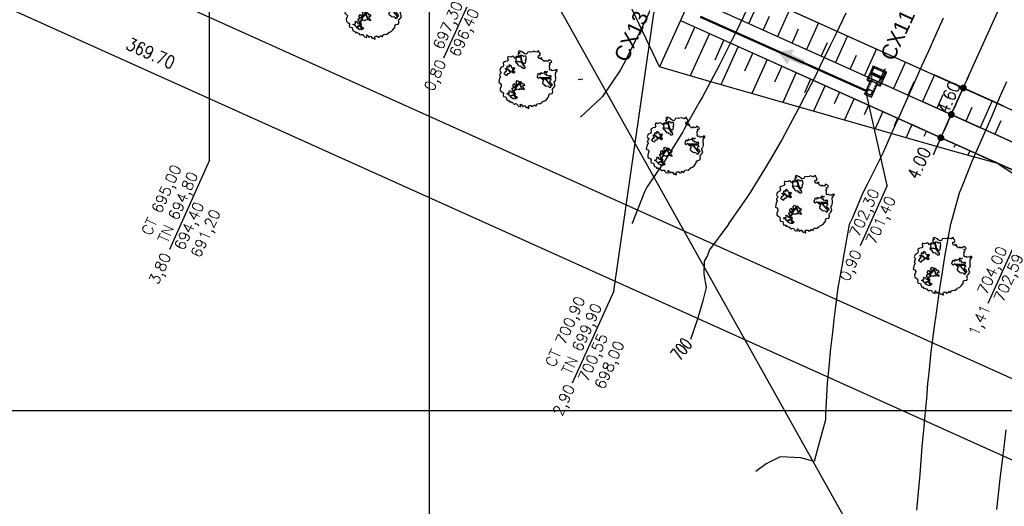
# Model space of a CAD drawing. Header units: millimetres. Extents: x 196436 to 199900, y 8705373 to 8708636.
# Tile 215 of 238: x 199335 to 199491, y 8707585 to 8707662. Entities that reach past the tile are written whole.
import ezdxf
from ezdxf.enums import TextEntityAlignment as Align

# ---------------------------------------------------------------- set-up
doc = ezdxf.new("R2010")
doc.units = ezdxf.units.MM
doc.header["$LTSCALE"] = 5
doc.linetypes.add('HIDDEN', pattern=[0.375, 0.25, -0.125])
for name, color, linetype in [('$CURVAS1', 30, 'Continuous'), ('$CURVAS2', 40, 'Continuous'), ('1', 1, 'Continuous'), ('2', 2, 'Continuous'), ('ARVORE', 102, 'Continuous'), ('CAIXA', 7, 'Continuous'), ('CERCA', 3, 'CERCA_LINE'), ('DIM', 7, 'Continuous'), ('ESTRUTURA', 5, 'Continuous'), ('LAGOA', 3, 'Continuous'), ('LAYER7', 7, 'Continuous'), ('LCHAMADA', 3, 'Continuous'), ('MALHA', 9, 'Continuous'), ('PAREDE', 5, 'Continuous'), ('REDE', 22, 'Continuous'), ('TER-BERMA', 4, 'Continuous'), ('TER-COTAS', 7, 'Continuous'), ('TER-OFFSET', 3, 'Continuous'), ('TER-OFFSET-LINHA', 7, 'Continuous'), ('TEXTO', 2, 'Continuous'), ('TEXTO$CURVA', 2, 'Continuous')]:
    doc.layers.add(name, color=color, linetype=linetype)
doc.layers.add('TEXTO3', color=4, linetype='Continuous', lineweight=18)
doc.styles.add('GEOSIS', font='ROMANS.SHX')
doc.styles.add('NARROW', font='ARIALN.TTF')
doc.styles.add('ROMANS', font='romans.shx', dxfattribs={"width": 0.85})
doc.linetypes.add('CERCA_LINE', pattern='A,0.5,-0.2,["X",Standard,S=0.1,R=0,X=-0.1,Y=-0.05],-0.25', length=0.95)
doc.dimstyles.new('COTA-500-EXTERNA', dxfattribs={"dimtxt": 2, "dimasz": 1.5, "dimexe": 0, "dimexo": 3, "dimgap": 0.5, "dimtad": 1, "dimzin": 4, "dimdsep": 46, "dimtxsty": 'ROMANS', "dimblk1": 'DOT1', "dimblk2": 'DOT1', "dimsah": 1, "dimcen": 0.2, "dimclrd": 256, "dimclre": 256, "dimclrt": 2, "dimadec": 0, "dimazin": 0, "dimtfac": 1, "dimtix": 1, "dimtmove": 2, "dimatfit": 3, "dimldrblk": 'DOT1', "dimfxl": 0, "dimtvp": 0.025, "dimtolj": 1, "dimtzin": 4, "dimlwd": -1, "dimlwe": -1, "dimarcsym": 0})

# ---------------------------------------------------------------- blocks, each defined once
blk = doc.blocks.new('DOT1')
for q in [(0, 3.36), (0, -3.36)]:
    blk.add_line((0, 0), q)
at = {"linetype": 'ByBlock'}
blk.add_line((0, 0), (-1.2, 0), dxfattribs=at)
at = {"color": 0, "linetype": 'ByBlock', "const_width": 0.36}
blk.add_lwpolyline([(-0.18, 0, 1), (0.18, 0, 1)], format="xyb", close=True, dxfattribs=at)
blk = doc.blocks.new('*D6')
at = {"layer": 'Defpoints', "color": 0}
for p in [(199482.23, 8707646.67), (199495.54, 8707640.67), (199497.54, 8707635.38)]:
    blk.add_point(p, dxfattribs=at)
at = {"layer": 'TER-COTAS'}
for p, q in [((199482.84, 8707648.04), (199483.46, 8707649.41)), ((199480.58, 8707643.02), (199482.23, 8707646.67)), ((199492.8, 8707641.91), (199482.23, 8707646.67)), ((199494.81, 8707636.62), (199480.58, 8707643.02)), ((199479.97, 8707641.66), (199479.35, 8707640.29))]:
    blk.add_line(p, q, dxfattribs=at)
at = {"layer": 'TER-COTAS', "xscale": 1.5, "yscale": 1.5, "zscale": 1.5}
for p, rotation in [((199482.23, 8707646.67), 245.7458953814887), ((199480.58, 8707643.02), 65.74589538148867)]:
    blk.add_blockref('DOT1', p, dxfattribs=dict(at, rotation=rotation))
at = {"layer": 'TER-COTAS', "color": 2, "insert": (199477.13, 8707639.01), "char_height": 2, "attachment_point": 5, "rotation": 65.7459, "style": 'ROMANS'}
blk.add_mtext('\\A1;4.00', dxfattribs=at)
blk = doc.blocks.new('*D7')
at = {"layer": 'Defpoints', "color": 0}
for p in [(199484.12, 8707650.86), (199493.23, 8707646.76), (199495.54, 8707640.67)]:
    blk.add_point(p, dxfattribs=at)
at = {"layer": 'TER-COTAS'}
for p, q in [((199484.73, 8707652.23), (199485.35, 8707653.6)), ((199482.23, 8707646.67), (199484.12, 8707650.86)), ((199490.5, 8707647.99), (199484.12, 8707650.86)), ((199492.8, 8707641.91), (199482.23, 8707646.67)), ((199481.61, 8707645.3), (199480.99, 8707643.94))]:
    blk.add_line(p, q, dxfattribs=at)
at = {"layer": 'TER-COTAS', "xscale": 1.5, "yscale": 1.5, "zscale": 1.5}
for p, rotation in [((199484.12, 8707650.86), 245.7458953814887), ((199482.23, 8707646.67), 65.74589538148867)]:
    blk.add_blockref('DOT1', p, dxfattribs=dict(at, rotation=rotation))
at = {"layer": 'TER-COTAS', "color": 2, "insert": (199481.8, 8707649.38), "char_height": 2, "attachment_point": 5, "rotation": 65.7459, "style": 'ROMANS'}
blk.add_mtext('\\A1;4.60', dxfattribs=at)
blk = doc.blocks.new('*D8')
at = {"layer": 'Defpoints', "color": 0}
for p in [(199523.71, 8707738.76), (199532.83, 8707734.65), (199493.23, 8707646.76)]:
    blk.add_point(p, dxfattribs=at)
at = {"layer": 'TER-COTAS'}
for p, q in [((199530.1, 8707735.88), (199523.71, 8707738.76)), ((199484.73, 8707652.23), (199523.1, 8707737.39)), ((199490.5, 8707647.99), (199484.12, 8707650.86))]:
    blk.add_line(p, q, dxfattribs=at)
at = {"layer": 'TER-COTAS', "xscale": 1.5, "yscale": 1.5, "zscale": 1.5}
for p, rotation in [((199523.71, 8707738.76), 65.74589538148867), ((199484.12, 8707650.86), 245.7458953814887)]:
    blk.add_blockref('DOT1', p, dxfattribs=dict(at, rotation=rotation))
at = {"layer": 'TER-COTAS', "color": 2, "insert": (199502.55, 8707695.43), "char_height": 2, "attachment_point": 5, "rotation": 65.7459, "style": 'ROMANS'}
blk.add_mtext('\\A1;96.40', dxfattribs=at)
blk = doc.blocks.new('A$C04E37FF7')
at = {"color": 9}
for p, q in [((1.95, 0), (1.95, 1.2)), ((1.95, -3.5), (1.95, -2.3))]:
    blk.add_line(p, q, dxfattribs=at)
at = {"layer": '1', "color": 9}
for p, q in [((1.05, -0.2), (1.05, -2.1)), ((2.3, -0.7), (2.29, -0.74)), ((2.3, -1.59), (2.29, -1.56))]:
    blk.add_line(p, q, dxfattribs=at)
at = {"layer": '1', "color": 9, "linetype": 'HIDDEN', "ltscale": 0.008}
for p, q in [((1.25, -0.2), (2, -0.59)), ((2, -0.2), (1.35, -0.2)), ((2.3, -0.75), (4.45, -0.75)), ((2.3, -1.55), (4.45, -1.55)), ((1.25, -2.1), (2, -1.71)), ((2, -2.1), (1.35, -2.1))]:
    blk.add_line(p, q, dxfattribs=at)
at = {"layer": '1', "color": 3}
blk.add_line((1.25, -0.2), (1.25, -2.1), dxfattribs=at)
at = {"layer": '1', "color": 9, "linetype": 'Continuous', "ltscale": 0.008}
for p, q in [((2, -0.59), (2.3, -0.75)), ((2, -1.71), (2.3, -1.55))]:
    blk.add_line(p, q, dxfattribs=at)
at = {"layer": '2', "color": 3}
for p, q in [((1.05, -0.2), (1.05, 0)), ((1.05, -2.3), (1.05, -2.1))]:
    blk.add_line(p, q, dxfattribs=at)
blk.add_lwpolyline([(4.45, -0.75), (4.45, -1.55), (3.65, -1.55), (3.65, -0.75)], close=True, dxfattribs=at)
at = {"layer": 'Defpoints', "color": 0, "linetype": 'ByBlock'}
for p in [(4.45, -0.75), (4.45, -0.75), (4.5, -0.7), (4.5, -0.7)]:
    blk.add_point(p, dxfattribs=at)
at = {"layer": 'LAYER7', "color": 9, "linetype": 'HIDDEN', "ltscale": 0.5}
blk.add_lwpolyline([(4.4, -0.8), (4.4, -1.5), (3.7, -1.5), (3.7, -0.8)], close=True, dxfattribs=at)
at = {"layer": 'PAREDE', "color": 3}
for p, q in [((0, -0.2), (0, 0)), ((0.2, 0), (0, 0)), ((0.2, 0), (2.5, 0)), ((1.35, -2.3), (1.35, 0)), ((2.5, -0.55), (2.5, 0)), ((0, -0.2), (1.12, -0.2)), ((1.12, -0.15), (1.12, -0.2)), ((1.19, -0.15), (1.19, -0.2)), ((1.19, -0.2), (1.35, -0.2)), ((2, -2.1), (2, -0.2)), ((2, -0.2), (2.3, -0.2)), ((2.3, -2.1), (2.3, -0.2)), ((0, -2.3), (0, -2.1)), ((0, -2.1), (1.12, -2.1)), ((0.2, -2.3), (0, -2.3)), ((0.2, -2.3), (2.5, -2.3)), ((1.12, -2.1), (1.12, -2.15)), ((1.19, -2.1), (1.35, -2.1)), ((1.19, -2.15), (1.19, -2.1)), ((2, -2.1), (2.3, -2.1)), ((2.5, -2.3), (2.5, -1.75))]:
    blk.add_line(p, q, dxfattribs=at)
at = {"layer": 'PAREDE', "color": 9}
for p, q in [((0, -2.1), (0, -0.2)), ((0.2, -2.1), (0.2, -0.2))]:
    blk.add_line(p, q, dxfattribs=at)
at = {"layer": 'PAREDE', "color": 3}
blk.add_lwpolyline([(2.3, -1.75), (4.65, -1.75), (4.65, -0.55), (2.3, -0.55)], close=True, dxfattribs=at)
blk = doc.blocks.new('A$C0C100BE6')
blk.add_hatch(color=7).paths.add_polyline_path([(0.772, 0.604), (0.956, 0.808), (1.217, 0), (0.387, 0.178), (0.571, 0.381), (0, 0.898), (0.201, 1.12)])
blk = doc.blocks.new('*D79')
at = {"layer": 'Defpoints', "color": 0}
for p in [(199200.59, 8707769.18, -1), (199537.81, 8707617.64, -1), (199520.53, 8707579.29)]:
    blk.add_point(p, dxfattribs=at)
at = {"layer": 'DIM'}
for p, q in [((199199.36, 8707766.44), (199183.46, 8707731.15)), ((199184.83, 8707730.54), (199519.16, 8707579.9)), ((199536.58, 8707614.91), (199520.53, 8707579.29))]:
    blk.add_line(p, q, dxfattribs=at)
at = {"layer": 'DIM', "xscale": 1.5, "yscale": 1.5, "zscale": 1.5}
for p, rotation in [((199183.46, 8707731.15), 155.7458953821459), ((199520.53, 8707579.29), 335.7458953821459)]:
    blk.add_blockref('DOT1', p, dxfattribs=dict(at, rotation=rotation))
at = {"layer": 'DIM', "color": 2, "insert": (199356.13, 8707656.33), "char_height": 2, "attachment_point": 5, "rotation": 335.7459, "style": 'ROMANS'}
blk.add_mtext('\\A1;369.70', dxfattribs=at)
blk = doc.blocks.new('*D81')
at = {"layer": 'Defpoints', "color": 0}
for p in [(199629.98, 8707853.2, -1), (199160.46, 8707754.35, -1), (199553.97, 8707587.89), (199556.52, 8707575.91, -1), (199556.52, 8707575.91, -1)]:
    blk.add_point(p, dxfattribs=at)
at = {"layer": 'DIM'}
blk.add_arc((199556.52, 8707575.91), 12.25, 82.1817, 148.7264, dxfattribs=at)
at = {"layer": 'DIM', "xscale": 1.5, "yscale": 1.5, "zscale": 1.5}
for p, rotation in [((199559.66, 8707587.75), 348.6719272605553), ((199545.35, 8707580.94), 242.2361372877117)]:
    blk.add_blockref('DOT1', p, dxfattribs=dict(at, rotation=rotation))
at = {"layer": 'DIM', "color": 2, "insert": (199550.61, 8707588.32), "char_height": 2, "attachment_point": 5, "rotation": 25.454, "style": 'ROMANS'}
blk.add_mtext('\\A1;81°', dxfattribs=at)
blk = doc.blocks.new('*D82')
at = {"layer": 'Defpoints', "color": 0}
for p in [(199276.71, 8708012.37, -1), (199629.98, 8707853.2, -1), (199629.98, 8707853.2, -1), (199611.21, 8707850.27), (199556.52, 8707575.91, -1)]:
    blk.add_point(p, dxfattribs=at)
at = {"layer": 'DIM'}
blk.add_arc((199629.98, 8707853.2), 19, 160.2694, 250.6387, dxfattribs=at)
at = {"layer": 'DIM', "xscale": 1.5, "yscale": 1.5, "zscale": 1.5}
for p, rotation in [((199612.65, 8707861.01), 68.00762625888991), ((199625.12, 8707834.83), 342.9004382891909)]:
    blk.add_blockref('DOT1', p, dxfattribs=dict(at, rotation=rotation))
at = {"layer": 'DIM', "color": 2, "insert": (199614.18, 8707845.68), "char_height": 2, "attachment_point": 5, "rotation": 295.454, "style": 'ROMANS'}
blk.add_mtext('\\A1;99°', dxfattribs=at)
blk = doc.blocks.new('*D87')
at = {"layer": 'Defpoints', "color": 0}
for p in [(199276.71, 8708012.37, -1), (199175.31, 8707765.04), (199160.46, 8707754.35, -1), (199160.46, 8707754.35, -1), (199556.52, 8707575.91, -1)]:
    blk.add_point(p, dxfattribs=at)
at = {"layer": 'DIM'}
blk.add_arc((199160.46, 8707754.35), 18.3, 340.4437, 61.0481, dxfattribs=at)
at = {"layer": 'DIM', "xscale": 1.5, "yscale": 1.5, "zscale": 1.5}
for p, rotation in [((199167.98, 8707771.04), 153.3969975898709), ((199177.14, 8707746.83), 248.0947931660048)]:
    blk.add_blockref('DOT1', p, dxfattribs=dict(at, rotation=rotation))
at = {"layer": 'DIM', "color": 2, "insert": (199178.97, 8707761.37), "char_height": 2, "attachment_point": 5, "rotation": 290.7459, "style": 'ROMANS'}
blk.add_mtext('\\A1;90°', dxfattribs=at)
blk = doc.blocks.new('ARVORE6')
for points in [[(-1.778, 2.183), (-1.868, 2.123), (-1.858, 2.064), (-1.957, 2.004), (-2.047, 1.974), (-2.077, 1.895), (-2.057, 1.785), (-2.096, 1.676), (-2.186, 1.627), (-2.265, 1.597), (-2.335, 1.567), (-2.454, 1.358), (-2.335, 1.299), (-2.226, 1.348), (-2.216, 1.259), (-2.335, 1.199), (-2.414, 1.179), (-2.504, 1.15), (-2.454, 1.07), (-2.414, 1.02), (-2.444, 0.931), (-2.623, 0.852), (-2.673, 0.792), (-2.683, 0.702), (-2.633, 0.683), (-2.633, 0.683), (-2.723, 0.623), (-2.772, 0.643), (-2.802, 0.643), (-2.762, 0.563), (-2.603, 0.573), (-2.524, 0.534), (-2.524, 0.454), (-2.554, 0.295), (-2.673, 0.245), (-2.673, 0.136), (-2.623, 0.037), (-2.544, -0.023), (-2.643, -0.102), (-2.713, -0.182), (-2.554, -0.261), (-2.514, -0.351), (-2.524, -0.52), (-2.564, -0.639), (-2.474, -0.828), (-2.405, -0.887), (-2.405, -0.977), (-2.375, -1.116), (-2.265, -1.334), (-2.126, -1.493), (-2.007, -1.613), (-1.908, -1.603), (-1.818, -1.732), (-1.818, -1.97), (-1.669, -2.08), (-1.49, -2.07), (-1.391, -2.109), (-1.321, -2.229), (-1.162, -2.417), (-0.933, -2.407), (-0.864, -2.398), (-0.725, -2.417), (-0.625, -2.557), (-0.566, -2.606), (-0.466, -2.596), (-0.417, -2.636), (-0.307, -2.656), (-0.208, -2.666), (-0.049, -2.686), (0.08, -2.716), (0.329, -2.984), (0.408, -2.855), (0.289, -2.735), (0.369, -2.696), (0.369, -2.566), (0.349, -2.447), (0.488, -2.407), (0.478, -2.268), (0.548, -2.199), (0.707, -2.268), (0.856, -2.288), (0.925, -2.239), (1.054, -2.417), (1.204, -2.338), (1.204, -2.576), (1.343, -2.566), (1.432, -2.437), (1.512, -2.338), (1.363, -2.239), (1.432, -2.139), (1.392, -2.09), (1.472, -2.01), (1.502, -1.96), (1.432, -1.841), (1.502, -1.801), (1.601, -1.742), (1.691, -1.672), (1.78, -1.642), (1.8, -1.742), (1.86, -1.662), (1.81, -1.553), (1.82, -1.424), (1.989, -1.374), (2.128, -1.424), (2.058, -1.533), (2.217, -1.642), (2.327, -1.613), (2.456, -1.553), (2.585, -1.563), (2.545, -1.464), (2.476, -1.324), (2.555, -1.195), (2.635, -1.056), (2.615, -0.917), (2.615, -0.778), (2.675, -0.659), (2.685, -0.46), (2.565, -0.39), (2.506, -0.261), (2.585, -0.132), (2.704, -0.023), (2.834, 0.106), (2.963, 0.275), (2.923, 0.434), (2.913, 0.444), (2.814, 0.325), (2.704, 0.394), (2.734, 0.484), (2.685, 0.534), (2.595, 0.484), (2.396, 0.454), (2.416, 0.583), (2.496, 0.643), (2.476, 0.762), (2.337, 0.891), (2.536, 0.991), (2.585, 1.1), (2.565, 1.229), (2.545, 1.358), (2.615, 1.468), (2.635, 1.567), (2.496, 1.627), (2.347, 1.587), (2.237, 1.706), (2.227, 1.895), (2.207, 1.984), (2.148, 2.133), (1.919, 2.143), (1.79, 2.223), (1.77, 2.292), (1.73, 2.392), (1.691, 2.501), (1.512, 2.62), (1.353, 2.59), (1.283, 2.531), (1.194, 2.58), (1.114, 2.69), (0.995, 2.739), (0.836, 2.66), (0.726, 2.809), (0.319, 2.978), (0.229, 2.849), (0.07, 2.779), (-0.059, 2.819), (-0.268, 2.958), (-0.476, 2.998), (-0.615, 2.869), (-0.705, 2.779), (-0.824, 2.739), (-0.983, 2.809), (-1.112, 2.779), (-1.202, 2.57), (-1.421, 2.56), (-1.58, 2.521), (-1.57, 2.411), (-1.768, 2.342), (-1.729, 2.233), (-1.749, 2.203)], [(-0.877, 2.444), (-0.946, 2.351), (-0.865, 2.293), (-0.923, 2.235), (-0.877, 2.154), (-0.784, 2.142), (-0.738, 2.154), (-0.668, 2.085), (-0.703, 2.015), (-0.796, 1.98), (-0.923, 1.888), (-0.946, 1.772), (-0.807, 1.749), (-0.703, 1.772), (-0.587, 1.818), (-0.46, 1.772), (-0.506, 1.714), (-0.494, 1.633), (-0.344, 1.656), (-0.274, 1.679), (-0.089, 1.517), (-0.274, 1.424), (-0.321, 1.366), (-0.182, 1.25), (0.004, 1.262), (0.143, 1.146), (0.039, 1.019), (-0.031, 0.857), (-0.019, 0.799), (-0.17, 0.764), (-0.274, 0.718), (-0.286, 0.579), (-0.483, 0.532), (-0.506, 0.636), (-0.483, 0.741), (-0.599, 0.741), (-0.738, 0.683), (-0.831, 0.625), (-0.912, 0.648), (-0.749, 0.845), (-0.749, 0.903), (-0.784, 0.972), (-0.715, 1.088), (-0.796, 1.192), (-0.68, 1.378), (-0.796, 1.61), (-0.796, 1.691), (-0.877, 1.702), (-0.97, 1.644), (-1.062, 1.586), (-1.12, 1.633), (-1.143, 1.667), (-1.317, 1.644), (-1.375, 1.575), (-1.514, 1.459), (-1.514, 1.459), (-1.561, 1.552), (-1.561, 1.633), (-1.607, 1.702), (-1.561, 1.818), (-1.526, 1.911), (-1.433, 1.98), (-1.398, 2.073), (-1.259, 2.085), (-1.213, 2.2), (-1.097, 2.212), (-0.993, 2.316), (-0.946, 2.386)], [(-0.912, 1.691), (-1.132, 1.76), (-1.236, 2.142), (-1.271, 2.142), (-1.178, 1.783), (-1.572, 1.656), (-1.572, 1.633), (-1.12, 1.725), (-0.993, 1.667)], [(1.214, 2.064), (1.323, 1.925), (1.402, 1.994), (1.432, 2.024), (1.551, 2.024), (1.512, 1.885), (1.591, 1.845), (1.691, 1.835), (1.75, 1.766), (1.611, 1.676), (1.701, 1.597), (1.85, 1.567), (1.72, 1.468), (1.621, 1.448), (1.482, 1.418), (1.482, 1.179), (1.363, 1.16), (1.194, 1.299), (1.204, 1.309), (1.094, 1.299), (1.074, 1.229), (0.965, 1.249), (0.915, 1.328), (1.114, 1.547), (1.064, 1.656), (1.035, 1.746), (0.955, 1.805), (0.995, 1.964), (0.826, 2.054), (0.935, 2.193), (0.975, 2.223), (1.054, 2.282), (1.104, 2.223), (1.253, 2.064), (1.283, 2.034)], [(-1.266, 1.754), (-1.248, 1.717), (-1.303, 1.736)], [(-1.063, 1.736), (-1.063, 1.717), (-1.007, 1.727)], [(0.004, 0.914), (-0.402, 1.343), (-0.402, 1.679), (-0.437, 1.679), (-0.448, 1.401), (-0.796, 1.644), (-0.807, 1.61), (-0.483, 1.355), (-0.182, 0.984), (-0.749, 0.891), (-0.749, 0.857), (-0.147, 0.914), (-0.066, 0.81)], [(-0.508, 1.385), (-0.489, 1.431)], [(-0.351, 1.209), (-0.323, 1.264), (-0.388, 1.237)], [(-0.221, 0.996), (-0.249, 0.913), (-0.286, 0.969), (-0.286, 0.923)], [(-0.231, 1.061), (-0.184, 1.117), (-0.268, 1.098)], [(-0.092, 0.876), (-0.046, 0.95), (-0.129, 0.904), (-0.092, 0.987)], [(1.175, 1.616), (1.073, 1.449), (1.489, 1.264), (1.489, 1.237), (1.027, 1.412), (0.944, 1.301)], [(1.07, 1.61), (1.51, 1.899), (1.545, 1.876), (1.163, 1.575)], [(1.11, 1.634), (1.166, 1.597), (1.138, 1.671), (1.221, 1.643), (1.221, 1.69)], [(1.166, 1.412), (1.129, 1.385), (1.184, 1.412), (1.184, 1.348)], [(1.341, 1.801), (1.406, 1.764), (1.406, 1.819)], [(-0.489, 0.941), (-0.489, 0.895), (-0.526, 0.923)], [(1.353, 0.464), (1.313, 0.365), (1.174, 0.315), (1.194, 0.116), (1.233, 0.116), (1.353, 0.116), (1.611, 0.216), (1.691, 0.156), (1.651, 0.067), (1.701, -0.023), (1.84, -0.092), (1.929, -0.073), (2.009, -0.172), (2.188, -0.182), (2.257, -0.212), (2.386, -0.132), (2.327, 0.047), (2.466, 0.116), (2.506, 0.305), (2.327, 0.504), (2.416, 0.643), (2.357, 0.772), (2.267, 0.832), (2.118, 0.822), (2.019, 0.941), (1.83, 0.861), (1.8, 0.822), (1.621, 0.742), (1.482, 0.643), (1.482, 0.484), (1.333, 0.484), (1.323, 0.315)], [(1.383, 0.161), (1.812, 0.335), (1.962, 0.66), (1.974, 0.938), (1.974, 0.625), (1.881, 0.347), (2.438, 0.3), (1.881, 0.289), (1.696, 0.185)], [(1.471, 0.192), (1.508, 0.174), (1.517, 0.22), (1.554, 0.211), (1.609, 0.248), (1.711, 0.211)], [(1.776, 0.322), (1.84, 0.276), (1.766, 0.294)], [(1.877, 0.47), (1.933, 0.451), (1.877, 0.433), (1.905, 0.396), (1.85, 0.377)], [(1.979, 0.34), (1.979, 0.285), (2.016, 0.34)], [(0.189, -1.762), (0.015, -1.82), (0.05, -1.901), (0.004, -1.947), (-0.031, -1.97), (-0.066, -2.063), (-0.054, -2.109), (-0.031, -2.179), (-0.17, -2.19), (-0.251, -2.098), (-0.379, -2.109), (-0.494, -2.155), (-0.529, -2.051), (-0.564, -2.016), (-0.657, -1.97), (-0.773, -2.063), (-0.842, -2.132), (-1.028, -2.132), (-1.062, -2.109), (-1.074, -2.016), (-1.109, -1.993), (-1.248, -1.877), (-1.086, -1.773), (-1.004, -1.634), (-1.016, -1.518), (-0.912, -1.449), (-0.761, -1.31), (-0.703, -1.275), (-0.541, -1.31), (-0.448, -1.437), (-0.344, -1.391), (-0.205, -1.275), (0.004, -1.148), (-0.089, -0.962), (0.073, -0.87), (0.108, -0.893), (0.409, -1.078), (0.317, -1.136), (0.259, -1.194), (0.282, -1.24), (0.433, -1.31), (0.317, -1.379), (0.375, -1.959), (0.386, -2.005), (0.305, -1.866), (0.433, -1.762), (0.433, -1.681), (0.363, -1.634), (0.212, -1.681), (0.12, -1.727)], [(-0.767, -1.868), (-1.1, -2.026), (-0.776, -1.905), (-0.702, -2.044), (-0.73, -1.878)], [(-0.193, -1.31), (-0.251, -1.565), (-0.842, -1.912), (-0.274, -1.657), (-0.332, -2.109), (-0.263, -2.098), (-0.054, -1.148)], [(-0.268, -1.582), (-0.277, -1.656), (-0.332, -1.61), (-0.351, -1.665), (-0.388, -1.647), (-0.406, -1.684)], [(-0.268, -1.739), (-0.212, -1.776), (-0.286, -1.832)], [(-0.212, -1.554), (-0.157, -1.582), (-0.24, -1.573)], [(-0.184, -1.24), (-0.101, -1.249), (-0.184, -1.286), (-0.101, -1.332), (-0.184, -1.351), (-0.101, -1.406)], [(-0.286, -1.961), (-0.24, -1.979), (-0.314, -2.007)]]:
    blk.add_lwpolyline(points)

msp = doc.modelspace()

# ---------------------------------------------------------------- linework, layer by layer
at = {"layer": '$CURVAS1'}
msp.add_polyline3d([(199465.588, 8707662.675, 700), (199464.013, 8707659.345, 700), (199463.142, 8707657.532, 700), (199461.591, 8707654.355, 700), (199460.654, 8707652.474, 700), (199459.073, 8707649.366, 700), (199458.113, 8707647.523, 700), (199456.43, 8707644.378, 700), (199455.506, 8707642.707, 700), (199453.612, 8707639.39, 700), (199452.815, 8707638.061, 700), (199450.542, 8707634.404, 700), (199450.023, 8707633.617, 700), (199447.15, 8707629.418, 700), (199447.129, 8707629.382, 700), (199447.023, 8707629.246, 700), (199444.148, 8707625.32, 700), (199443.847, 8707624.433, 700), (199443.321, 8707623.567, 700), (199443.225, 8707621.485, 700), (199443.6, 8707619.434, 700), (199443.112, 8707617.326, 700), (199442.248, 8707614.44, 700), (199441.143, 8707611.221, 700)], dxfattribs=at)
at = {"layer": '$CURVAS2'}
for points in [[(199435.124, 8707663.745, 698), (199433.082, 8707659.48, 698), (199432.658, 8707658.643, 698), (199430.544, 8707654.491, 698), (199430.115, 8707653.696, 698), (199427.274, 8707649.506, 698), (199427.23, 8707649.443, 698), (199427.1, 8707649.311, 698), (199423.812, 8707646.265, 698)], [(199450.178, 8707663.569, 699), (199448.179, 8707659.414, 699), (199447.709, 8707658.474, 699), (199445.67, 8707654.425, 699), (199445.182, 8707653.495, 699), (199443.025, 8707649.437, 699), (199442.588, 8707648.651, 699), (199440.209, 8707644.449, 699), (199439.918, 8707643.962, 699), (199437.167, 8707639.462, 699), (199437.16, 8707639.451, 699), (199437.114, 8707639.382, 699), (199434.268, 8707635.211, 699), (199433.877, 8707634.477, 699), (199432.027, 8707629.654, 699), (199431.921, 8707629.485, 699)], [(199480.955, 8707661.867, 701), (199479.776, 8707659.276, 701), (199478.581, 8707656.578, 701), (199477.538, 8707654.286, 701), (199476.213, 8707651.279, 701), (199475.305, 8707649.295, 701), (199473.848, 8707645.972, 701), (199473.069, 8707644.305, 701), (199471.48, 8707640.673, 701), (199470.795, 8707639.315, 701), (199468.988, 8707635.623, 701), (199468.271, 8707634.326, 701), (199466.633, 8707630.296, 701), (199466.14, 8707629.335, 701), (199465.636, 8707626.415, 701), (199465.229, 8707624.339, 701), (199465.069, 8707623.369, 701), (199464.357, 8707619.343, 701), (199463.901, 8707615.644, 701), (199463.706, 8707614.346, 701), (199463.522, 8707612.32, 701), (199463.141, 8707609.348, 701), (199463.01, 8707607.357, 701), (199462.676, 8707604.35, 701), (199462.483, 8707600.351, 701), (199462.401, 8707599.351, 701), (199462.389, 8707598.524, 701), (199461.249, 8707594.356, 701), (199460.636, 8707591.98, 701), (199458.544, 8707592.558, 701), (199455.27, 8707592.742, 701), (199453.064, 8707591.63, 701), (199451.443, 8707590.393, 701)], [(199490.909, 8707651.827, 702), (199489.789, 8707649.232, 702), (199488.593, 8707646.422, 702), (199487.648, 8707644.241, 702), (199486.262, 8707641.048, 702), (199485.484, 8707639.251, 702), (199483.995, 8707635.542, 702), (199483.465, 8707634.259, 702), (199482.084, 8707629.317, 702), (199482.07, 8707629.265, 702), (199482.048, 8707629.142, 702), (199481.129, 8707624.27, 702), (199480.788, 8707621.851, 702), (199480.359, 8707619.273, 702), (199479.73, 8707614.644, 702), (199479.677, 8707614.276, 702), (199479.651, 8707614.062, 702), (199479.024, 8707609.279, 702), (199478.677, 8707605.942, 702), (199478.495, 8707604.281, 702), (199478.299, 8707601.899, 702), (199478.033, 8707599.283, 702), (199477.874, 8707597.476, 702), (199477.604, 8707594.285, 702), (199477.272, 8707589.955, 702), (199477.208, 8707589.286, 702), (199477.16, 8707588.832, 702), (199476.725, 8707584.288, 702)], [(199490.837, 8707596.964, 703), (199490.5, 8707594.228, 703), (199490.295, 8707592.538, 703), (199489.896, 8707589.231, 703), (199489.321, 8707584.419, 703)]]:
    msp.add_polyline3d(points, dxfattribs=at)
at = {"layer": 'CERCA', "color": 2, "ltscale": 2}
msp.add_line((199160.458, 8707754.352), (199556.52, 8707575.905), dxfattribs=at)
at = {"layer": 'CERCA', "ltscale": 2}
msp.add_lwpolyline([(199535.183, 8707458.353), (199335.38, 8707815.673), (199316.526, 8707803.678)], dxfattribs=at)
at = {"layer": 'DIM', "color": 1, "elevation": 1}
msp.add_lwpolyline([(199383.825, 8707696.051), (199647.818, 8707577.108)], dxfattribs=at)
at = {"layer": 'LAGOA', "color": 3}
msp.add_line((199450.928, 8707665.817, 1), (199493.233, 8707646.756, 1), dxfattribs=at)
at = {"layer": 'LAGOA', "color": 3, "elevation": 1}
for points in [[(199486.22, 8707765.082), (199439.555, 8707661.509), (199497.541, 8707635.383), (199544.206, 8707738.956)], [(199488.223, 8707759.791), (199444.845, 8707663.512), (199495.537, 8707640.673), (199538.916, 8707736.952)]]:
    msp.add_lwpolyline(points, close=True, dxfattribs=at)
at = {"layer": 'LCHAMADA'}
for p, q in [((199406.532, 8707665.041, 1), (199402.247, 8707655.531, 1)), ((199365.396, 8707639.47, 1), (199359.066, 8707625.421, 1)), ((199472.14, 8707635.481, 1), (199467.855, 8707625.971, 1)), ((199492.273, 8707626.41, 1), (199487.988, 8707616.9, 1)), ((199429.044, 8707618.824, 1), (199422.512, 8707604.328, 1))]:
    msp.add_line(p, q, dxfattribs=at)
at = {"layer": 'LCHAMADA', "elevation": 1}
for points in [[(199365.396, 8707639.47), (199365.447, 8707696.212)], [(199429.044, 8707618.824), (199435.736, 8707665.197)], [(199472.14, 8707635.481), (199468.787, 8707650.423)]]:
    msp.add_lwpolyline(points, dxfattribs=at)
at = {"layer": 'MALHA'}
for p, q in [((199400, 8708300), (199400, 8706900)), ((199400, 8708300), (199400, 8706900)), ((199000, 8707600), (199900, 8707600)), ((199000, 8707600), (199900, 8707600))]:
    msp.add_line(p, q, dxfattribs=at)
at = {"layer": 'REDE', "elevation": 1}
msp.add_lwpolyline([(199442.677, 8707662.094, 0.35, 0.35, 0), (199468.787, 8707650.423, 0.35, 0.35, 0)], format="xyseb", dxfattribs=at)
at = {"layer": 'TER-BERMA'}
for p, q in [((199486.22, 8707765.082), (199439.555, 8707661.509)), ((199444.845, 8707663.512, 1), (199495.537, 8707640.673, 1)), ((199439.555, 8707661.509), (199497.541, 8707635.383))]:
    msp.add_line(p, q, dxfattribs=at)
at = {"layer": 'TER-OFFSET'}
msp.add_line((199450.928, 8707665.817, 1), (199493.233, 8707646.756, 1), dxfattribs=at)
for points in [[(199489.559, 8707638.979), (199482.486, 8707640.919), (199463.054, 8707646.478), (199443.615, 8707652.019), (199436.266, 8707654.21), (199430.953, 8707665.384)], [(199489.559, 8707638.979), (199496.977, 8707634.131), (199500.764, 8707632.8), (199510.234, 8707629.475)]]:
    msp.add_lwpolyline(points, dxfattribs=at)
at = {"layer": 'TER-OFFSET-LINHA'}
for p, q in [((199452.205, 8707665.242, 1), (199450.315, 8707661.048, 1)), ((199456.763, 8707663.188, 1), (199454.874, 8707658.994, 1)), ((199453.535, 8707662.108, 1), (199452.594, 8707660.021, 1)), ((199458.116, 8707660.104, 1), (199457.153, 8707657.967, 1)), ((199461.322, 8707661.134, 1), (199459.432, 8707656.94, 1)), ((199465.881, 8707659.08, 1), (199463.991, 8707654.886, 1)), ((199462.652, 8707658, 1), (199461.712, 8707655.913, 1)), ((199470.439, 8707657.026, 1), (199468.55, 8707652.832, 1)), ((199467.233, 8707655.996, 1), (199466.27, 8707653.859, 1)), ((199471.769, 8707653.892, 1), (199470.829, 8707651.805, 1)), ((199474.998, 8707654.972, 1), (199473.108, 8707650.778, 1)), ((199479.557, 8707652.918, 1), (199477.667, 8707648.724, 1)), ((199423.448, 8707652.219, 1), (199424.209, 8707652.297, 1)), ((199476.35, 8707651.888, 1), (199475.388, 8707649.751, 1)), ((199484.115, 8707650.864, 1), (199482.226, 8707646.67, 1)), ((199480.887, 8707649.784, 1), (199479.946, 8707647.697, 1)), ((199485.468, 8707647.78, 1), (199484.505, 8707645.643, 1)), ((199488.674, 8707648.81, 1), (199486.784, 8707644.616, 1)), ((199490.004, 8707645.676, 1), (199489.064, 8707643.589, 1))]:
    msp.add_line(p, q, dxfattribs=at)
at = {"layer": 'TER-OFFSET-LINHA', "flags": 128}
for points in [[(199439.555, 8707661.509), (199436.266, 8707654.21)], [(199441.834, 8707660.482), (199440.259, 8707656.985)], [(199444.113, 8707659.455), (199441.101, 8707652.768)], [(199446.393, 8707658.428), (199444.955, 8707655.238)], [(199448.672, 8707657.401), (199445.947, 8707651.354)], [(199450.951, 8707656.374), (199449.664, 8707653.518)], [(199453.231, 8707655.347), (199450.807, 8707649.969)], [(199455.51, 8707654.32), (199454.374, 8707651.798)], [(199457.789, 8707653.293), (199455.667, 8707648.583)], [(199460.069, 8707652.266), (199459.083, 8707650.078)], [(199462.348, 8707651.239), (199460.527, 8707647.198)], [(199464.627, 8707650.212), (199463.792, 8707648.359)], [(199466.907, 8707649.185), (199465.386, 8707645.811)], [(199469.186, 8707648.158), (199468.501, 8707646.637)], [(199471.465, 8707647.131), (199470.244, 8707644.421)], [(199473.745, 8707646.104), (199473.209, 8707644.915)], [(199476.024, 8707645.077), (199475.102, 8707643.031)], [(199478.303, 8707644.05), (199477.917, 8707643.193)], [(199480.583, 8707643.023), (199479.96, 8707641.642)], [(199482.862, 8707641.996), (199482.625, 8707641.472)], [(199485.141, 8707640.969), (199484.829, 8707640.276)], [(199487.421, 8707639.943), (199487.345, 8707639.775)]]:
    msp.add_lwpolyline(points, dxfattribs=at)

# ---------------------------------------------------------------- block references
at = {"layer": 'ARVORE', "xscale": 1.593144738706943, "yscale": 1.593144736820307, "zscale": 1.593144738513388, "rotation": 101.9986187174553}
for p in [(199391.449, 8707663.1, 1), (199415.675, 8707652.184, 1), (199438.928, 8707641.708, 1), (199459.272, 8707632.541, 1), (199480.975, 8707622.763, 1)]:
    msp.add_blockref('ARVORE6', p, dxfattribs=at)
at = {"layer": 'CAIXA', "xscale": 2.999999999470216, "yscale": 3, "zscale": 3, "rotation": 198.7789033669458}
msp.add_blockref('A$C0C100BE6', (199458.346, 8707657.771, 34.681), dxfattribs=at)
at = {"layer": 'ESTRUTURA', "color": 1, "rotation": 245.9165114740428}
msp.add_blockref('A$C04E37FF7', (199472.038, 8707653.408, 1), dxfattribs=at)

# ---------------------------------------------------------------- texts
at = {"layer": 'TEXTO', "char_height": 1.7, "attachment_point": 1, "rotation": 65.7459, "style": 'ROMANS'}
for s, insert, width in [('{\\W1;697,30\\P696,40}', (199400.498, 8707657.443, 1), 10.22777), ('{\\W1;0,80}', (199399.082, 8707650.903, 1), 5.5941), ('{\\W1;CT 695,00\\PTN 694,80\\P694,40\\P691,20}', (199354.583, 8707628.132, 1), 14.09955), ('{\\W1;702,30\\P701,40}', (199466.106, 8707627.883, 1), 10.22777), ('{\\W1;0,90}', (199464.505, 8707620.931, 1), 5.5941), ('{\\W1;704,00\\P702,59}', (199486.239, 8707618.812, 1), 10.22777), ('{\\W1;3,80}', (199355.739, 8707620.433, 1), 5.5941), ('{\\W1;CT 700,90\\PTN 699,90\\P700,55\\P698,00}', (199418.191, 8707607.399, 1), 14.09955), ('{\\W1;1,41}', (199484.823, 8707612.272, 1), 5.5941), ('{\\W1;2,90}', (199419.347, 8707599.699, 1), 5.5941)]:
    msp.add_mtext(s, dxfattribs=dict(at, insert=insert, width=width))
at = {"layer": 'TEXTO$CURVA', "style": 'GEOSIS', "width": 0.65}
msp.add_text('700', height=2, rotation=52.4199, dxfattribs=at).set_placement((199440.991, 8707608.734, 350), align=Align.BOTTOM_CENTER)
at = {"layer": 'TEXTO3', "color": 7, "style": 'NARROW', "width": 1.2}
for s, p in [('CX13', (199433.551, 8707658.196, 2)), ('CX11', (199475.517, 8707658.4, 1))]:
    msp.add_text(s, height=2.4, rotation=65.16447, dxfattribs=at).set_placement(p, align=Align.BOTTOM_CENTER)

# ---------------------------------------------------------------- dimensions: what is measured, and where the dimension line sits
at = {"layer": 'DIM'}
for base, line1, line2, picture, middle in [((199175.31, 8707765.043), ((199160.458, 8707754.352), (199276.71, 8708012.372)), ((199160.458, 8707754.352), (199556.52, 8707575.905)), '*D87', (199178.974, 8707761.366, 1)), ((199611.205, 8707850.27), ((199276.71, 8708012.372), (199629.982, 8707853.205)), ((199556.52, 8707575.905), (199629.982, 8707853.205)), '*D82', (199614.177, 8707845.681, 1)), ((199553.968, 8707587.887), ((199556.52, 8707575.905), (199629.982, 8707853.205)), ((199160.458, 8707754.352), (199556.52, 8707575.905)), '*D81', (199550.61, 8707588.321, 1))]:
    dim = msp.add_angular_dim_2l(base=base, line1=line1, line2=line2, dimstyle='COTA-500-EXTERNA', dxfattribs=at)
    dim.commit()
    dim.dimension.update_dxf_attribs({"geometry": picture, "text_midpoint": middle})
dim = msp.add_linear_dim(base=(199520.526, 8707579.286, 1), p1=(199200.589, 8707769.175), p2=(199537.808, 8707617.643), angle=335.7459, dimstyle='COTA-500-EXTERNA', dxfattribs=at)
dim.commit()
dim.dimension.update_dxf_attribs({"geometry": '*D79', "text_midpoint": (199356.132, 8707656.328, 1), "dimtype": 160})
at = {"layer": 'TER-COTAS'}
for base, p1, p2, picture, middle in [((199523.715, 8707738.755, 1), (199493.233, 8707646.756, 1), (199532.832, 8707734.647, 1), '*D8', (199502.547, 8707695.426, 1)), ((199484.115, 8707650.864, 1), (199495.537, 8707640.673, 1), (199493.233, 8707646.756, 1), '*D7', (199481.803, 8707649.384, 1))]:
    dim = msp.add_linear_dim(base=base, p1=p1, p2=p2, angle=65.7459, dimstyle='COTA-500-EXTERNA', dxfattribs=at)
    dim.commit()
    dim.dimension.update_dxf_attribs({"geometry": picture, "text_midpoint": middle})
dim = msp.add_linear_dim(base=(199482.226, 8707646.67, 1), p1=(199497.541, 8707635.383, 1), p2=(199495.537, 8707640.673, 1), angle=65.7459, dimstyle='COTA-500-EXTERNA', dxfattribs=at)
dim.commit()
dim.dimension.update_dxf_attribs({"geometry": '*D6', "text_midpoint": (199477.127, 8707639.005, 1), "dimtype": 160})

doc.saveas('drawing.dxf')
